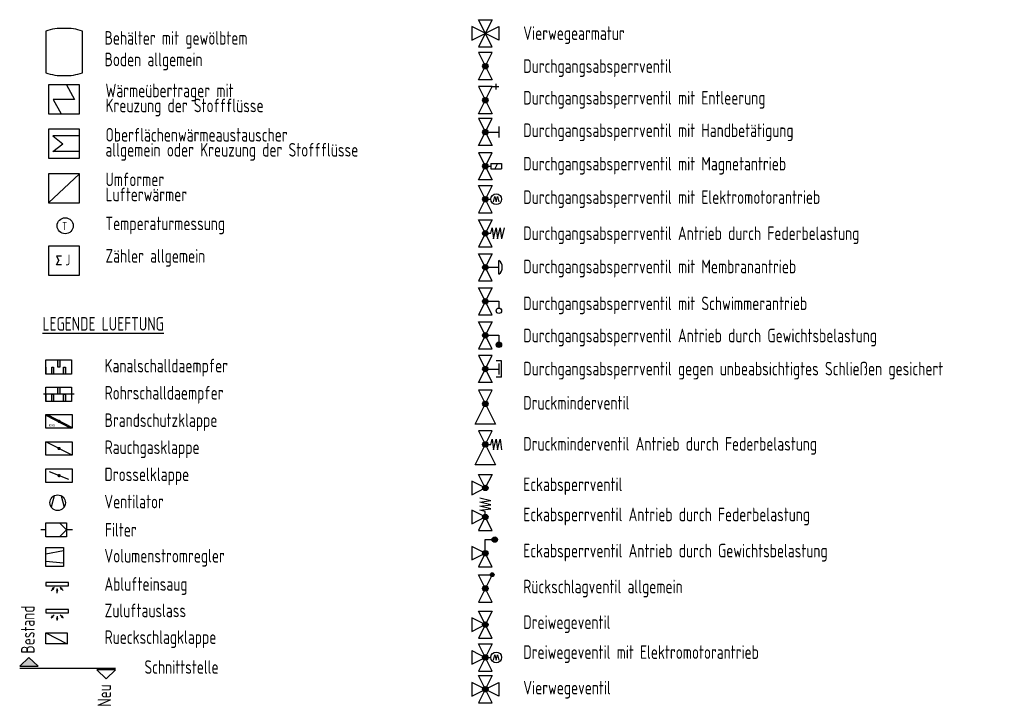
# Model space of a CAD drawing. Header units: millimetres. Extents: x 46241 to 47042, y 11353 to 11944.
# Tile 2 of 6: x 46241 to 46495, y 11598 to 11775. Entities that reach past the tile are written whole.
import ezdxf

# ---------------------------------------------------------------- set-up
doc = ezdxf.new("R2010")
doc.units = ezdxf.units.MM
doc.header["$LTSCALE"] = 500
doc.linetypes.add('ACAD_ISO10W100', pattern=[18, 12, -3, 0, -3])
doc.layers.get('0').update_dxf_attribs({"color": 255})
for name, color, linetype in [('GH__ERF', 132, 'Continuous'), ('H__AR', 132, 'Continuous'), ('H__BT', 142, 'Continuous'), ('L__AUS', 132, 'Continuous'), ('L__BSK', 132, 'Continuous'), ('L__EBT', 132, 'Continuous'), ('L__ST', 7, 'Continuous'), ('ZX_LD', 255, 'Continuous')]:
    doc.layers.add(name, color=color, linetype=linetype)
doc.styles.add('ISOCP', font='isocp.shx', dxfattribs={"width": 0.8})
doc.styles.get("Standard").update_dxf_attribs({"font": 'isocp.shx', "width": 0.9})

# ---------------------------------------------------------------- blocks, each defined once
blk = doc.blocks.new('S_abluft')
at = {"color": 0}
for p, q in [((-1.06, -1.06), (-0.8, -0.8)), ((0, -1.5), (0, -1.12)), ((1.06, -1.06), (0.8, -0.8))]:
    blk.add_line(p, q, dxfattribs=at)
at = {"color": 0, "const_width": 7.105427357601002e-15}
for points in [[(-0.53, -0.53), (-0.88, -0.71), (-0.71, -0.88)], [(0, -0.75), (-0.12, -1.12), (0.12, -1.12)], [(0.53, -0.53), (0.71, -0.88), (0.88, -0.71)]]:
    blk.add_lwpolyline(points, close=True, dxfattribs=at)
blk = doc.blocks.new('S_zuluft')
at = {"color": 0}
for p, q in [((-0.53, -0.53), (-0.8, -0.8)), ((0, -0.75), (0, -1.12)), ((0.53, -0.53), (0.8, -0.8))]:
    blk.add_line(p, q, dxfattribs=at)
at = {"color": 0, "const_width": 7.105427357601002e-15}
for points in [[(-1.06, -1.06), (-0.71, -0.88), (-0.88, -0.71)], [(0, -1.5), (0.12, -1.12), (-0.12, -1.12)], [(1.06, -1.06), (0.88, -0.71), (0.71, -0.88)]]:
    blk.add_lwpolyline(points, close=True, dxfattribs=at)

msp = doc.modelspace()

# ---------------------------------------------------------------- hatches: boundary and pattern name
at = {"layer": 'H__BT'}
h = msp.add_hatch(color=256, dxfattribs=at)
edge = h.paths.add_edge_path()
edge.add_arc((46360.83, 11693.73), 0.7, 0, 90, ccw=False)
edge.add_arc((46360.83, 11693.73), 0.7, -90, 0, ccw=False)
edge.add_arc((46360.83, 11693.73), 0.7, 180, 270, ccw=False)
edge.add_arc((46360.83, 11693.73), 0.7, 90, 180, ccw=False)
h = msp.add_hatch(color=256, dxfattribs=at)
edge = h.paths.add_edge_path()
edge.add_arc((46364.33, 11691.28), 0.7, 0, 90, ccw=False)
edge.add_arc((46364.33, 11691.28), 0.7, -90, 0, ccw=False)
edge.add_arc((46364.33, 11691.28), 0.7, 180, 270, ccw=False)
edge.add_arc((46364.33, 11691.28), 0.7, 90, 180, ccw=False)
at = {"layer": 'L__EBT'}
h = msp.add_hatch(color=7, dxfattribs=at)
h.paths.add_polyline_path([(46251.01, 11687.38), (46250.52, 11687.38), (46250.52, 11685.54), (46251.01, 11685.54)])
h.paths.add_polyline_path([(46252.47, 11685.53), (46251.99, 11685.53), (46251.99, 11683.67), (46252.47, 11683.67)])
h.paths.add_polyline_path([(46249.43, 11685.53), (46248.96, 11685.53), (46248.96, 11683.67), (46249.43, 11683.67)])
h = msp.add_hatch(color=7, dxfattribs=at)
h.paths.add_polyline_path([(46251.01, 11680.38), (46250.52, 11680.38), (46250.52, 11678.54), (46251.01, 11678.54)])
h.paths.add_polyline_path([(46252.47, 11678.53), (46251.99, 11678.53), (46251.99, 11676.67), (46252.47, 11676.67)])
h.paths.add_polyline_path([(46249.43, 11678.53), (46248.96, 11678.53), (46248.96, 11676.67), (46249.43, 11676.67)])
at = {"layer": 'L__ST'}
msp.add_hatch(color=256, dxfattribs=at).paths.add_polyline_path([(46243.09, 11610.62), (46240.69, 11608.34), (46245.49, 11608.34)])

# ---------------------------------------------------------------- linework, layer by layer
at = {"layer": 'GH__ERF'}
for p, q in [((46251.49, 11714.16), (46250.19, 11714.16)), ((46250.19, 11714.16), (46250.79, 11713.04)), ((46250.19, 11711.92), (46250.79, 11713.04)), ((46251.49, 11711.92), (46250.19, 11711.92))]:
    msp.add_line(p, q, dxfattribs=at)
msp.add_lwpolyline([(46248.1, 11709.26), (46256.11, 11709.26), (46256.11, 11716.75), (46248.1, 11716.75)], close=True, dxfattribs=at)
at = {"layer": 'H__AR'}
for points in [[(46359.08, 11775.15), (46362.58, 11775.15), (46359.08, 11768.15), (46362.58, 11768.15)], [(46364.33, 11773.4), (46364.33, 11769.9), (46357.33, 11773.4), (46357.33, 11769.9)]]:
    msp.add_lwpolyline(points, close=True, dxfattribs=at)
at = {"layer": 'H__BT'}
for p, q in [((46247.4, 11772.18), (46247.4, 11761.48)), ((46256.87, 11761.48), (46256.87, 11772.18)), ((46252.78, 11758.32), (46254.83, 11754.58)), ((46362.58, 11757.88), (46364.33, 11757.88)), ((46363.63, 11757.18), (46363.63, 11758.58)), ((46254.83, 11754.58), (46249.32, 11754.58)), ((46249.32, 11754.58), (46251.37, 11750.84)), ((46364.33, 11747.56), (46364.33, 11744.76)), ((46256.11, 11745.16), (46249.25, 11745.16)), ((46249.25, 11745.16), (46251.79, 11743.14)), ((46360.83, 11746.16), (46364.33, 11746.16)), ((46249.25, 11741.12), (46251.79, 11743.14)), ((46256.11, 11741.12), (46249.25, 11741.12)), ((46360.83, 11737.35), (46362.23, 11737.35)), ((46362.23, 11738.05), (46365.03, 11738.05)), ((46362.23, 11738.05), (46362.23, 11736.65)), ((46363.98, 11738.05), (46363.28, 11736.65)), ((46365.03, 11738.05), (46365.03, 11736.65)), ((46256.11, 11735.38), (46248.1, 11727.89)), ((46362.23, 11736.65), (46365.03, 11736.65)), ((46362.93, 11728.15), (46363.28, 11729.55)), ((46363.28, 11729.55), (46363.63, 11728.15)), ((46363.63, 11728.15), (46363.98, 11729.55)), ((46363.98, 11729.55), (46364.33, 11728.15)), ((46360.83, 11728.85), (46362.23, 11728.85)), ((46362.23, 11720.05), (46362.58, 11721.45)), ((46362.58, 11721.45), (46362.93, 11718.65)), ((46362.93, 11718.65), (46363.63, 11721.45)), ((46363.63, 11721.45), (46363.98, 11718.65)), ((46363.98, 11718.65), (46364.68, 11721.45)), ((46364.68, 11721.45), (46365.03, 11718.65)), ((46365.73, 11721.45), (46365.03, 11718.65)), ((46360.83, 11720.05), (46362.23, 11720.05)), ((46364.33, 11709.53), (46364.33, 11713.03)), ((46360.83, 11711.28), (46364.33, 11711.28)), ((46360.83, 11702.51), (46364.33, 11702.51)), ((46364.33, 11702.51), (46364.33, 11700.76)), ((46360.83, 11693.73), (46364.33, 11693.73)), ((46364.33, 11693.73), (46364.33, 11691.98)), ((46365.03, 11687.12), (46363.63, 11687.12)), ((46364.33, 11686.42), (46364.33, 11683.62)), ((46365.03, 11682.92), (46365.03, 11687.12)), ((46360.83, 11685.02), (46364.33, 11685.02)), ((46365.03, 11682.92), (46363.63, 11682.92)), ((46360.83, 11665.57), (46362.23, 11665.57)), ((46362.23, 11665.57), (46362.58, 11666.97)), ((46362.58, 11666.97), (46362.93, 11664.17)), ((46362.93, 11664.17), (46363.63, 11666.97)), ((46363.63, 11666.97), (46363.98, 11664.17)), ((46363.98, 11664.17), (46364.68, 11666.97)), ((46364.68, 11666.97), (46365.03, 11664.17)), ((46359.43, 11651.77), (46362.23, 11651.07)), ((46359.43, 11650.72), (46362.23, 11651.07)), ((46362.23, 11650.02), (46359.43, 11650.72)), ((46360.83, 11646.87), (46357.33, 11648.62)), ((46357.33, 11648.62), (46357.33, 11645.12)), ((46359.43, 11649.67), (46362.23, 11650.02)), ((46362.23, 11648.97), (46359.43, 11649.67)), ((46359.43, 11648.62), (46362.23, 11648.97)), ((46360.83, 11648.27), (46359.43, 11648.62)), ((46360.83, 11646.87), (46360.83, 11648.27)), ((46357.33, 11645.12), (46360.83, 11646.87)), ((46360.83, 11646.87), (46359.08, 11643.37)), ((46362.58, 11643.37), (46360.83, 11646.87)), ((46359.08, 11643.37), (46362.58, 11643.37)), ((46360.83, 11637.52), (46360.83, 11641.02)), ((46360.83, 11641.02), (46362.58, 11641.02)), ((46357.33, 11639.27), (46357.33, 11635.77)), ((46360.83, 11637.52), (46357.33, 11639.27)), ((46357.33, 11635.77), (46360.83, 11637.52)), ((46360.83, 11637.52), (46359.08, 11634.02)), ((46362.58, 11634.02), (46360.83, 11637.52)), ((46359.08, 11634.02), (46362.58, 11634.02)), ((46357.33, 11612.37), (46360.83, 11610.62)), ((46357.33, 11612.37), (46357.33, 11608.87)), ((46357.33, 11608.87), (46360.83, 11610.62)), ((46360.83, 11610.62), (46362.23, 11610.62)), ((46362.93, 11609.92), (46363.28, 11611.32)), ((46363.28, 11611.32), (46363.63, 11609.92)), ((46363.63, 11609.92), (46363.98, 11611.32)), ((46363.98, 11611.32), (46364.33, 11609.92))]:
    msp.add_line(p, q, dxfattribs=at)
for points in [[(46362.58, 11759.66), (46359.08, 11759.66), (46362.58, 11766.66), (46359.08, 11766.66)], [(46248.1, 11750.84), (46256.11, 11750.84), (46256.11, 11758.32), (46248.1, 11758.32)], [(46362.58, 11750.88), (46359.08, 11750.88), (46362.58, 11757.88), (46359.08, 11757.88)], [(46362.58, 11742.66), (46359.08, 11742.66), (46362.58, 11749.66), (46359.08, 11749.66)], [(46248.1, 11739.4), (46256.11, 11739.4), (46256.11, 11746.89), (46248.1, 11746.89)], [(46362.58, 11733.85), (46359.08, 11733.85), (46362.58, 11740.85), (46359.08, 11740.85)], [(46248.1, 11727.89), (46256.11, 11727.89), (46256.11, 11735.38), (46248.1, 11735.38)], [(46359.08, 11732.35), (46362.58, 11732.35), (46359.08, 11725.35), (46362.58, 11725.35)], [(46359.08, 11723.55), (46362.58, 11723.55), (46359.08, 11716.55), (46362.58, 11716.55)], [(46359.08, 11714.78), (46362.58, 11714.78), (46359.08, 11707.78), (46362.58, 11707.78)], [(46359.08, 11706.01), (46362.58, 11706.01), (46359.08, 11699.01), (46362.58, 11699.01)], [(46359.08, 11697.23), (46362.58, 11697.23), (46359.08, 11690.23), (46362.58, 11690.23)], [(46362.58, 11681.52), (46359.08, 11681.52), (46362.58, 11688.52), (46359.08, 11688.52)], [(46359.08, 11679.54), (46363.46, 11670.79), (46358.21, 11670.79), (46362.58, 11679.54)], [(46359.08, 11669.07), (46363.46, 11660.32), (46358.21, 11660.32), (46362.58, 11669.07)], [(46360.83, 11654.35), (46357.33, 11656.1), (46357.33, 11652.6)], [(46359.08, 11657.85), (46362.58, 11657.85), (46360.83, 11654.35)], [(46359.08, 11631.92), (46362.58, 11631.92), (46359.08, 11624.92), (46362.58, 11624.92)], [(46359.08, 11622.59), (46362.58, 11622.59), (46359.08, 11615.59), (46362.58, 11615.59)], [(46360.83, 11619.09), (46357.33, 11620.84), (46357.33, 11617.34)], [(46359.08, 11614.12), (46362.58, 11614.12), (46359.08, 11607.12), (46362.58, 11607.12)], [(46359.08, 11605.92), (46362.58, 11605.92), (46359.08, 11598.92), (46362.58, 11598.92)], [(46364.33, 11604.17), (46364.33, 11600.67), (46357.33, 11604.17), (46357.33, 11600.67)]]:
    msp.add_lwpolyline(points, close=True, dxfattribs=at)
for points in [[(46360.83, 11694.43, -0.414214), (46361.53, 11693.73, -0.414214), (46360.83, 11693.03, -0.414214), (46360.13, 11693.73, -0.414214), (46360.83, 11694.43)], [(46364.33, 11691.98, -0.414214), (46365.03, 11691.28, -0.414214), (46364.33, 11690.58, -0.414214), (46363.63, 11691.28, -0.414214), (46364.33, 11691.98)]]:
    msp.add_lwpolyline(points, format="xyb", close=True, dxfattribs=at)
for centre, radius in [((46360.83, 11763.16), 0.7), ((46360.83, 11754.38), 0.7), ((46360.83, 11746.16), 0.7), ((46360.83, 11737.35), 0.7), ((46360.83, 11728.85), 0.7), ((46363.63, 11728.85), 1.4), ((46252.43, 11721.99), 2.07), ((46360.83, 11720.05), 0.7), ((46360.83, 11711.28), 0.7), ((46360.83, 11702.51), 0.7), ((46364.33, 11700.06), 0.7), ((46360.83, 11685.02), 0.7), ((46360.83, 11676.04), 0.7), ((46360.83, 11665.57), 0.7), ((46360.83, 11654.35), 0.7), ((46360.83, 11646.87), 0.7), ((46363.28, 11641.02), 0.7), ((46360.83, 11637.52), 0.7), ((46362.58, 11631.96), 0.49), ((46360.83, 11628.42), 0.7), ((46360.83, 11619.09), 0.7), ((46360.83, 11610.62), 0.7), ((46363.63, 11610.62), 1.4), ((46360.83, 11602.42), 0.7)]:
    msp.add_circle(centre, radius, dxfattribs=at)
for centre, radius, start, end in [((46251.26, 11762.23), 10.67, 85.31, 111.2324), ((46253.01, 11762.23), 10.67, 68.7676, 94.69), ((46251.26, 11771.43), 10.67, 248.7676, 274.69), ((46253.01, 11771.43), 10.67, 265.31, 291.2324), ((46363.02, 11711.28), 2.19, 306.8699, 53.1301)]:
    msp.add_arc(centre, radius, start, end, dxfattribs=at)
for points in [[(46360.13, 11763.16), (46360.16, 11762.94), (46360.16, 11763.37)], [(46360.16, 11763.37), (46360.26, 11762.74), (46360.26, 11763.57)], [(46360.26, 11762.74), (46360.16, 11763.37), (46360.16, 11762.94)], [(46360.26, 11763.57), (46360.42, 11762.59), (46360.42, 11763.72)], [(46360.42, 11762.59), (46360.26, 11763.57), (46360.26, 11762.74)], [(46360.42, 11763.72), (46360.61, 11762.49), (46360.61, 11763.82)], [(46360.61, 11762.49), (46360.42, 11763.72), (46360.42, 11762.59)], [(46360.61, 11763.82), (46360.83, 11762.46), (46360.83, 11763.86)], [(46360.83, 11762.46), (46360.61, 11763.82), (46360.61, 11762.49)], [(46361.05, 11762.49), (46360.83, 11763.86), (46360.83, 11762.46)], [(46360.83, 11763.86), (46361.05, 11762.49), (46361.05, 11763.82)], [(46361.24, 11762.59), (46361.05, 11763.82), (46361.05, 11762.49)], [(46361.05, 11763.82), (46361.24, 11762.59), (46361.24, 11763.72)], [(46361.4, 11762.74), (46361.24, 11763.72), (46361.24, 11762.59)], [(46361.24, 11763.72), (46361.4, 11762.74), (46361.4, 11763.57)], [(46361.5, 11762.94), (46361.4, 11763.57), (46361.4, 11762.74)], [(46361.4, 11763.57), (46361.5, 11762.94), (46361.5, 11763.37)], [(46361.53, 11763.16), (46361.5, 11763.37), (46361.5, 11762.94)], [(46360.13, 11754.38), (46360.16, 11754.17), (46360.16, 11754.6)], [(46360.16, 11754.6), (46360.26, 11753.97), (46360.26, 11754.79)], [(46360.26, 11753.97), (46360.16, 11754.6), (46360.16, 11754.17)], [(46360.26, 11754.79), (46360.42, 11753.82), (46360.42, 11754.95)], [(46360.42, 11753.82), (46360.26, 11754.79), (46360.26, 11753.97)], [(46360.42, 11754.95), (46360.61, 11753.72), (46360.61, 11755.05)], [(46360.61, 11753.72), (46360.42, 11754.95), (46360.42, 11753.82)], [(46360.61, 11755.05), (46360.83, 11753.68), (46360.83, 11755.08)], [(46360.83, 11753.68), (46360.61, 11755.05), (46360.61, 11753.72)], [(46361.05, 11753.72), (46360.83, 11755.08), (46360.83, 11753.68)], [(46360.83, 11755.08), (46361.05, 11753.72), (46361.05, 11755.05)], [(46361.24, 11753.82), (46361.05, 11755.05), (46361.05, 11753.72)], [(46361.05, 11755.05), (46361.24, 11753.82), (46361.24, 11754.95)], [(46361.4, 11753.97), (46361.24, 11754.95), (46361.24, 11753.82)], [(46361.24, 11754.95), (46361.4, 11753.97), (46361.4, 11754.79)], [(46361.5, 11754.17), (46361.4, 11754.79), (46361.4, 11753.97)], [(46361.4, 11754.79), (46361.5, 11754.17), (46361.5, 11754.6)], [(46361.53, 11754.38), (46361.5, 11754.6), (46361.5, 11754.17)], [(46360.61, 11746.83), (46360.83, 11745.46), (46360.83, 11746.86)], [(46361.05, 11745.49), (46360.83, 11746.86), (46360.83, 11745.46)], [(46360.83, 11746.86), (46361.05, 11745.49), (46361.05, 11746.83)], [(46360.13, 11746.16), (46360.16, 11745.94), (46360.16, 11746.38)], [(46360.16, 11746.38), (46360.26, 11745.75), (46360.26, 11746.57)], [(46360.26, 11745.75), (46360.16, 11746.38), (46360.16, 11745.94)], [(46360.26, 11746.57), (46360.42, 11745.59), (46360.42, 11746.73)], [(46360.42, 11745.59), (46360.26, 11746.57), (46360.26, 11745.75)], [(46360.42, 11746.73), (46360.61, 11745.49), (46360.61, 11746.83)], [(46360.61, 11745.49), (46360.42, 11746.73), (46360.42, 11745.59)], [(46360.83, 11745.46), (46360.61, 11746.83), (46360.61, 11745.49)], [(46361.24, 11745.59), (46361.05, 11746.83), (46361.05, 11745.49)], [(46361.05, 11746.83), (46361.24, 11745.59), (46361.24, 11746.73)], [(46361.4, 11745.75), (46361.24, 11746.73), (46361.24, 11745.59)], [(46361.24, 11746.73), (46361.4, 11745.75), (46361.4, 11746.57)], [(46361.5, 11745.94), (46361.4, 11746.57), (46361.4, 11745.75)], [(46361.4, 11746.57), (46361.5, 11745.94), (46361.5, 11746.38)], [(46361.53, 11746.16), (46361.5, 11746.38), (46361.5, 11745.94)], [(46360.13, 11737.35), (46360.16, 11737.13), (46360.16, 11737.57)], [(46360.16, 11737.57), (46360.26, 11736.94), (46360.26, 11737.76)], [(46360.26, 11736.94), (46360.16, 11737.57), (46360.16, 11737.13)], [(46360.26, 11737.76), (46360.42, 11736.78), (46360.42, 11737.92)], [(46360.42, 11736.78), (46360.26, 11737.76), (46360.26, 11736.94)], [(46360.42, 11737.92), (46360.61, 11736.68), (46360.61, 11738.02)], [(46360.61, 11736.68), (46360.42, 11737.92), (46360.42, 11736.78)], [(46360.61, 11738.02), (46360.83, 11736.65), (46360.83, 11738.05)], [(46360.83, 11736.65), (46360.61, 11738.02), (46360.61, 11736.68)], [(46361.05, 11736.68), (46360.83, 11738.05), (46360.83, 11736.65)], [(46360.83, 11738.05), (46361.05, 11736.68), (46361.05, 11738.02)], [(46361.24, 11736.78), (46361.05, 11738.02), (46361.05, 11736.68)], [(46361.05, 11738.02), (46361.24, 11736.78), (46361.24, 11737.92)], [(46361.4, 11736.94), (46361.24, 11737.92), (46361.24, 11736.78)], [(46361.24, 11737.92), (46361.4, 11736.94), (46361.4, 11737.76)], [(46361.5, 11737.13), (46361.4, 11737.76), (46361.4, 11736.94)], [(46361.4, 11737.76), (46361.5, 11737.13), (46361.5, 11737.57)], [(46361.53, 11737.35), (46361.5, 11737.57), (46361.5, 11737.13)], [(46360.16, 11729.07), (46360.26, 11728.44), (46360.26, 11729.26)], [(46360.26, 11729.26), (46360.42, 11728.29), (46360.42, 11729.42)], [(46360.42, 11728.29), (46360.26, 11729.26), (46360.26, 11728.44)], [(46360.42, 11729.42), (46360.61, 11728.19), (46360.61, 11729.52)], [(46360.61, 11728.19), (46360.42, 11729.42), (46360.42, 11728.29)], [(46360.61, 11729.52), (46360.83, 11728.15), (46360.83, 11729.55)], [(46360.83, 11728.15), (46360.61, 11729.52), (46360.61, 11728.19)], [(46360.83, 11729.55), (46361.05, 11728.19), (46361.05, 11729.52)], [(46361.05, 11728.19), (46360.83, 11729.55), (46360.83, 11728.15)], [(46361.05, 11729.52), (46361.24, 11728.29), (46361.24, 11729.42)], [(46361.24, 11728.29), (46361.05, 11729.52), (46361.05, 11728.19)], [(46361.24, 11729.42), (46361.4, 11728.44), (46361.4, 11729.26)], [(46361.4, 11728.44), (46361.24, 11729.42), (46361.24, 11728.29)], [(46361.4, 11729.26), (46361.5, 11728.64), (46361.5, 11729.07)], [(46361.5, 11728.64), (46361.4, 11729.26), (46361.4, 11728.44)], [(46360.13, 11728.85), (46360.16, 11728.64), (46360.16, 11729.07)], [(46360.26, 11728.44), (46360.16, 11729.07), (46360.16, 11728.64)], [(46361.53, 11728.85), (46361.5, 11729.07), (46361.5, 11728.64)], [(46360.13, 11720.05), (46360.16, 11719.83), (46360.16, 11720.27)], [(46360.16, 11720.27), (46360.26, 11719.64), (46360.26, 11720.46)], [(46360.26, 11719.64), (46360.16, 11720.27), (46360.16, 11719.83)], [(46360.26, 11720.46), (46360.42, 11719.48), (46360.42, 11720.62)], [(46360.42, 11719.48), (46360.26, 11720.46), (46360.26, 11719.64)], [(46360.42, 11720.62), (46360.61, 11719.39), (46360.61, 11720.72)], [(46360.61, 11719.39), (46360.42, 11720.62), (46360.42, 11719.48)], [(46360.61, 11720.72), (46360.83, 11719.35), (46360.83, 11720.75)], [(46360.83, 11719.35), (46360.61, 11720.72), (46360.61, 11719.39)], [(46361.05, 11719.39), (46360.83, 11720.75), (46360.83, 11719.35)], [(46360.83, 11720.75), (46361.05, 11719.39), (46361.05, 11720.72)], [(46361.24, 11719.48), (46361.05, 11720.72), (46361.05, 11719.39)], [(46361.05, 11720.72), (46361.24, 11719.48), (46361.24, 11720.62)], [(46361.4, 11719.64), (46361.24, 11720.62), (46361.24, 11719.48)], [(46361.24, 11720.62), (46361.4, 11719.64), (46361.4, 11720.46)], [(46361.5, 11719.83), (46361.4, 11720.46), (46361.4, 11719.64)], [(46361.4, 11720.46), (46361.5, 11719.83), (46361.5, 11720.27)], [(46361.53, 11720.05), (46361.5, 11720.27), (46361.5, 11719.83)], [(46360.13, 11711.28), (46360.16, 11711.06), (46360.16, 11711.5)], [(46360.16, 11711.5), (46360.26, 11710.87), (46360.26, 11711.69)], [(46360.26, 11710.87), (46360.16, 11711.5), (46360.16, 11711.06)], [(46360.26, 11711.69), (46360.42, 11710.71), (46360.42, 11711.85)], [(46360.42, 11710.71), (46360.26, 11711.69), (46360.26, 11710.87)], [(46360.42, 11711.85), (46360.61, 11710.61), (46360.61, 11711.94)], [(46360.61, 11710.61), (46360.42, 11711.85), (46360.42, 11710.71)], [(46360.61, 11711.94), (46360.83, 11710.58), (46360.83, 11711.98)], [(46360.83, 11710.58), (46360.61, 11711.94), (46360.61, 11710.61)], [(46361.05, 11710.61), (46360.83, 11711.98), (46360.83, 11710.58)], [(46360.83, 11711.98), (46361.05, 11710.61), (46361.05, 11711.94)], [(46361.24, 11710.71), (46361.05, 11711.94), (46361.05, 11710.61)], [(46361.05, 11711.94), (46361.24, 11710.71), (46361.24, 11711.85)], [(46361.4, 11710.87), (46361.24, 11711.85), (46361.24, 11710.71)], [(46361.24, 11711.85), (46361.4, 11710.87), (46361.4, 11711.69)], [(46361.5, 11711.06), (46361.4, 11711.69), (46361.4, 11710.87)], [(46361.4, 11711.69), (46361.5, 11711.06), (46361.5, 11711.5)], [(46361.53, 11711.28), (46361.5, 11711.5), (46361.5, 11711.06)], [(46360.13, 11702.51), (46360.16, 11702.29), (46360.16, 11702.72)], [(46360.16, 11702.72), (46360.26, 11702.1), (46360.26, 11702.92)], [(46360.26, 11702.1), (46360.16, 11702.72), (46360.16, 11702.29)], [(46360.26, 11702.92), (46360.42, 11701.94), (46360.42, 11703.07)], [(46360.42, 11701.94), (46360.26, 11702.92), (46360.26, 11702.1)], [(46360.42, 11703.07), (46360.61, 11701.84), (46360.61, 11703.17)], [(46360.61, 11701.84), (46360.42, 11703.07), (46360.42, 11701.94)], [(46360.61, 11703.17), (46360.83, 11701.81), (46360.83, 11703.21)], [(46360.83, 11701.81), (46360.61, 11703.17), (46360.61, 11701.84)], [(46361.05, 11701.84), (46360.83, 11703.21), (46360.83, 11701.81)], [(46360.83, 11703.21), (46361.05, 11701.84), (46361.05, 11703.17)], [(46361.24, 11701.94), (46361.05, 11703.17), (46361.05, 11701.84)], [(46361.05, 11703.17), (46361.24, 11701.94), (46361.24, 11703.07)], [(46361.4, 11702.1), (46361.24, 11703.07), (46361.24, 11701.94)], [(46361.24, 11703.07), (46361.4, 11702.1), (46361.4, 11702.92)], [(46361.5, 11702.29), (46361.4, 11702.92), (46361.4, 11702.1)], [(46361.4, 11702.92), (46361.5, 11702.29), (46361.5, 11702.72)], [(46361.53, 11702.51), (46361.5, 11702.72), (46361.5, 11702.29)], [(46360.13, 11685.02), (46360.16, 11684.8), (46360.16, 11685.23)], [(46360.16, 11685.23), (46360.26, 11684.61), (46360.26, 11685.43)], [(46360.26, 11684.61), (46360.16, 11685.23), (46360.16, 11684.8)], [(46360.26, 11685.43), (46360.42, 11684.45), (46360.42, 11685.58)], [(46360.42, 11684.45), (46360.26, 11685.43), (46360.26, 11684.61)], [(46360.42, 11685.58), (46360.61, 11684.35), (46360.61, 11685.68)], [(46360.61, 11684.35), (46360.42, 11685.58), (46360.42, 11684.45)], [(46360.61, 11685.68), (46360.83, 11684.32), (46360.83, 11685.72)], [(46360.83, 11684.32), (46360.61, 11685.68), (46360.61, 11684.35)], [(46361.05, 11684.35), (46360.83, 11685.72), (46360.83, 11684.32)], [(46360.83, 11685.72), (46361.05, 11684.35), (46361.05, 11685.68)], [(46361.24, 11684.45), (46361.05, 11685.68), (46361.05, 11684.35)], [(46361.05, 11685.68), (46361.24, 11684.45), (46361.24, 11685.58)], [(46361.4, 11684.61), (46361.24, 11685.58), (46361.24, 11684.45)], [(46361.24, 11685.58), (46361.4, 11684.61), (46361.4, 11685.43)], [(46361.5, 11684.8), (46361.4, 11685.43), (46361.4, 11684.61)], [(46361.4, 11685.43), (46361.5, 11684.8), (46361.5, 11685.23)], [(46361.53, 11685.02), (46361.5, 11685.23), (46361.5, 11684.8)], [(46360.13, 11676.04), (46360.16, 11675.83), (46360.16, 11676.26)], [(46360.16, 11676.26), (46360.26, 11675.63), (46360.26, 11676.45)], [(46360.26, 11675.63), (46360.16, 11676.26), (46360.16, 11675.83)], [(46360.26, 11676.45), (46360.42, 11675.48), (46360.42, 11676.61)], [(46360.42, 11675.48), (46360.26, 11676.45), (46360.26, 11675.63)], [(46360.42, 11676.61), (46360.61, 11675.38), (46360.61, 11676.71)], [(46360.61, 11675.38), (46360.42, 11676.61), (46360.42, 11675.48)], [(46360.61, 11676.71), (46360.83, 11675.34), (46360.83, 11676.74)], [(46360.83, 11675.34), (46360.61, 11676.71), (46360.61, 11675.38)], [(46361.05, 11675.38), (46360.83, 11676.74), (46360.83, 11675.34)], [(46360.83, 11676.74), (46361.05, 11675.38), (46361.05, 11676.71)], [(46361.24, 11675.48), (46361.05, 11676.71), (46361.05, 11675.38)], [(46361.05, 11676.71), (46361.24, 11675.48), (46361.24, 11676.61)], [(46361.4, 11675.63), (46361.24, 11676.61), (46361.24, 11675.48)], [(46361.24, 11676.61), (46361.4, 11675.63), (46361.4, 11676.45)], [(46361.5, 11675.83), (46361.4, 11676.45), (46361.4, 11675.63)], [(46361.4, 11676.45), (46361.5, 11675.83), (46361.5, 11676.26)], [(46361.53, 11676.04), (46361.5, 11676.26), (46361.5, 11675.83)], [(46360.13, 11665.57), (46360.16, 11665.35), (46360.16, 11665.79)], [(46360.16, 11665.79), (46360.26, 11665.16), (46360.26, 11665.98)], [(46360.26, 11665.16), (46360.16, 11665.79), (46360.16, 11665.35)], [(46360.26, 11665.98), (46360.42, 11665), (46360.42, 11666.14)], [(46360.42, 11665), (46360.26, 11665.98), (46360.26, 11665.16)], [(46360.42, 11666.14), (46360.61, 11664.9), (46360.61, 11666.24)], [(46360.61, 11664.9), (46360.42, 11666.14), (46360.42, 11665)], [(46360.61, 11666.24), (46360.83, 11664.87), (46360.83, 11666.27)], [(46360.83, 11664.87), (46360.61, 11666.24), (46360.61, 11664.9)], [(46361.05, 11664.9), (46360.83, 11666.27), (46360.83, 11664.87)], [(46360.83, 11666.27), (46361.05, 11664.9), (46361.05, 11666.24)], [(46361.24, 11665), (46361.05, 11666.24), (46361.05, 11664.9)], [(46361.05, 11666.24), (46361.24, 11665), (46361.24, 11666.14)], [(46361.4, 11665.16), (46361.24, 11666.14), (46361.24, 11665)], [(46361.24, 11666.14), (46361.4, 11665.16), (46361.4, 11665.98)], [(46361.5, 11665.35), (46361.4, 11665.98), (46361.4, 11665.16)], [(46361.4, 11665.98), (46361.5, 11665.35), (46361.5, 11665.79)], [(46361.53, 11665.57), (46361.5, 11665.79), (46361.5, 11665.35)], [(46360.13, 11654.35), (46360.15, 11654.17), (46360.15, 11654.53)], [(46360.15, 11654.53), (46360.22, 11654), (46360.22, 11654.7)], [(46360.22, 11654), (46360.15, 11654.53), (46360.15, 11654.17)], [(46360.22, 11654.7), (46360.34, 11653.85), (46360.34, 11654.84)], [(46360.34, 11653.85), (46360.22, 11654.7), (46360.22, 11654)], [(46360.34, 11654.84), (46360.48, 11653.74), (46360.48, 11654.96)], [(46360.48, 11653.74), (46360.34, 11654.84), (46360.34, 11653.85)], [(46360.48, 11654.96), (46360.65, 11653.67), (46360.65, 11655.03)], [(46360.65, 11653.67), (46360.48, 11654.96), (46360.48, 11653.74)], [(46360.65, 11655.03), (46360.83, 11653.65), (46360.83, 11655.05)], [(46360.83, 11653.65), (46360.65, 11655.03), (46360.65, 11653.67)], [(46361.01, 11653.67), (46360.83, 11655.05), (46360.83, 11653.65)], [(46360.83, 11655.05), (46361.01, 11653.67), (46361.01, 11655.03)], [(46361.18, 11653.74), (46361.01, 11655.03), (46361.01, 11653.67)], [(46361.01, 11655.03), (46361.18, 11653.74), (46361.18, 11654.96)], [(46361.33, 11653.85), (46361.18, 11654.96), (46361.18, 11653.74)], [(46361.18, 11654.96), (46361.33, 11653.85), (46361.33, 11654.84)], [(46361.44, 11654), (46361.33, 11654.84), (46361.33, 11653.85)], [(46361.33, 11654.84), (46361.44, 11654), (46361.44, 11654.7)], [(46361.51, 11654.17), (46361.44, 11654.7), (46361.44, 11654)], [(46361.44, 11654.7), (46361.51, 11654.17), (46361.51, 11654.53)], [(46361.53, 11654.35), (46361.51, 11654.53), (46361.51, 11654.17)], [(46360.13, 11646.87), (46360.16, 11646.65), (46360.16, 11647.09)], [(46360.16, 11647.09), (46360.26, 11646.46), (46360.26, 11647.28)], [(46360.26, 11646.46), (46360.16, 11647.09), (46360.16, 11646.65)], [(46360.26, 11647.28), (46360.42, 11646.3), (46360.42, 11647.44)], [(46360.42, 11646.3), (46360.26, 11647.28), (46360.26, 11646.46)], [(46360.42, 11647.44), (46360.61, 11646.2), (46360.61, 11647.53)], [(46360.61, 11646.2), (46360.42, 11647.44), (46360.42, 11646.3)], [(46360.61, 11647.53), (46360.83, 11646.17), (46360.83, 11647.57)], [(46360.83, 11646.17), (46360.61, 11647.53), (46360.61, 11646.2)], [(46361.05, 11646.2), (46360.83, 11647.57), (46360.83, 11646.17)], [(46360.83, 11647.57), (46361.05, 11646.2), (46361.05, 11647.53)], [(46361.24, 11646.3), (46361.05, 11647.53), (46361.05, 11646.2)], [(46361.05, 11647.53), (46361.24, 11646.3), (46361.24, 11647.44)], [(46361.4, 11646.46), (46361.24, 11647.44), (46361.24, 11646.3)], [(46361.24, 11647.44), (46361.4, 11646.46), (46361.4, 11647.28)], [(46361.5, 11646.65), (46361.4, 11647.28), (46361.4, 11646.46)], [(46361.4, 11647.28), (46361.5, 11646.65), (46361.5, 11647.09)], [(46361.53, 11646.87), (46361.5, 11647.09), (46361.5, 11646.65)], [(46362.58, 11641.02), (46362.61, 11640.8), (46362.61, 11641.23)], [(46362.61, 11641.23), (46362.71, 11640.61), (46362.71, 11641.43)], [(46362.71, 11640.61), (46362.61, 11641.23), (46362.61, 11640.8)], [(46362.71, 11641.43), (46362.87, 11640.45), (46362.87, 11641.58)], [(46362.87, 11640.45), (46362.71, 11641.43), (46362.71, 11640.61)], [(46362.87, 11641.58), (46363.06, 11640.35), (46363.06, 11641.68)], [(46363.06, 11640.35), (46362.87, 11641.58), (46362.87, 11640.45)], [(46363.06, 11641.68), (46363.28, 11640.32), (46363.28, 11641.72)], [(46363.28, 11640.32), (46363.06, 11641.68), (46363.06, 11640.35)], [(46363.5, 11640.35), (46363.28, 11641.72), (46363.28, 11640.32)], [(46363.28, 11641.72), (46363.5, 11640.35), (46363.5, 11641.68)], [(46363.69, 11640.45), (46363.5, 11641.68), (46363.5, 11640.35)], [(46363.5, 11641.68), (46363.69, 11640.45), (46363.69, 11641.58)], [(46363.85, 11640.61), (46363.69, 11641.58), (46363.69, 11640.45)], [(46363.69, 11641.58), (46363.85, 11640.61), (46363.85, 11641.43)], [(46363.95, 11640.8), (46363.85, 11641.43), (46363.85, 11640.61)], [(46363.85, 11641.43), (46363.95, 11640.8), (46363.95, 11641.23)], [(46363.98, 11641.02), (46363.95, 11641.23), (46363.95, 11640.8)], [(46360.13, 11637.52), (46360.16, 11637.3), (46360.16, 11637.73)], [(46360.16, 11637.73), (46360.26, 11637.11), (46360.26, 11637.93)], [(46360.26, 11637.11), (46360.16, 11637.73), (46360.16, 11637.3)], [(46360.26, 11637.93), (46360.42, 11636.95), (46360.42, 11638.08)], [(46360.42, 11636.95), (46360.26, 11637.93), (46360.26, 11637.11)], [(46360.42, 11638.08), (46360.61, 11636.85), (46360.61, 11638.18)], [(46360.61, 11636.85), (46360.42, 11638.08), (46360.42, 11636.95)], [(46360.61, 11638.18), (46360.83, 11636.82), (46360.83, 11638.22)], [(46360.83, 11636.82), (46360.61, 11638.18), (46360.61, 11636.85)], [(46361.05, 11636.85), (46360.83, 11638.22), (46360.83, 11636.82)], [(46360.83, 11638.22), (46361.05, 11636.85), (46361.05, 11638.18)], [(46361.24, 11636.95), (46361.05, 11638.18), (46361.05, 11636.85)], [(46361.05, 11638.18), (46361.24, 11636.95), (46361.24, 11638.08)], [(46361.4, 11637.11), (46361.24, 11638.08), (46361.24, 11636.95)], [(46361.24, 11638.08), (46361.4, 11637.11), (46361.4, 11637.93)], [(46361.5, 11637.3), (46361.4, 11637.93), (46361.4, 11637.11)], [(46361.4, 11637.93), (46361.5, 11637.3), (46361.5, 11637.73)], [(46361.53, 11637.52), (46361.5, 11637.73), (46361.5, 11637.3)], [(46362.09, 11631.96), (46362.13, 11631.77), (46362.13, 11632.14)], [(46362.13, 11632.14), (46362.23, 11631.61), (46362.23, 11632.3)], [(46362.23, 11631.61), (46362.13, 11632.14), (46362.13, 11631.77)], [(46362.23, 11632.3), (46362.39, 11631.5), (46362.39, 11632.41)], [(46362.39, 11631.5), (46362.23, 11632.3), (46362.23, 11631.61)], [(46362.39, 11632.41), (46362.58, 11631.47), (46362.58, 11632.45)], [(46362.58, 11631.47), (46362.39, 11632.41), (46362.39, 11631.5)], [(46362.77, 11631.5), (46362.58, 11632.45), (46362.58, 11631.47)], [(46362.58, 11632.45), (46362.77, 11631.5), (46362.77, 11632.41)], [(46362.93, 11631.61), (46362.77, 11632.41), (46362.77, 11631.5)], [(46362.77, 11632.41), (46362.93, 11631.61), (46362.93, 11632.3)], [(46363.03, 11631.77), (46362.93, 11632.3), (46362.93, 11631.61)], [(46362.93, 11632.3), (46363.03, 11631.77), (46363.03, 11632.14)], [(46363.07, 11631.96), (46363.03, 11632.14), (46363.03, 11631.77)], [(46360.13, 11628.42), (46360.16, 11628.2), (46360.16, 11628.64)], [(46360.16, 11628.64), (46360.26, 11628.01), (46360.26, 11628.83)], [(46360.26, 11628.01), (46360.16, 11628.64), (46360.16, 11628.2)], [(46360.26, 11628.83), (46360.42, 11627.85), (46360.42, 11628.99)], [(46360.42, 11627.85), (46360.26, 11628.83), (46360.26, 11628.01)], [(46360.42, 11628.99), (46360.61, 11627.75), (46360.61, 11629.09)], [(46360.61, 11627.75), (46360.42, 11628.99), (46360.42, 11627.85)], [(46360.61, 11629.09), (46360.83, 11627.72), (46360.83, 11629.12)], [(46360.83, 11627.72), (46360.61, 11629.09), (46360.61, 11627.75)], [(46361.05, 11627.75), (46360.83, 11629.12), (46360.83, 11627.72)], [(46360.83, 11629.12), (46361.05, 11627.75), (46361.05, 11629.09)], [(46361.24, 11627.85), (46361.05, 11629.09), (46361.05, 11627.75)], [(46361.05, 11629.09), (46361.24, 11627.85), (46361.24, 11628.99)], [(46361.4, 11628.01), (46361.24, 11628.99), (46361.24, 11627.85)], [(46361.24, 11628.99), (46361.4, 11628.01), (46361.4, 11628.83)], [(46361.5, 11628.2), (46361.4, 11628.83), (46361.4, 11628.01)], [(46361.4, 11628.83), (46361.5, 11628.2), (46361.5, 11628.64)], [(46361.53, 11628.42), (46361.5, 11628.64), (46361.5, 11628.2)], [(46360.13, 11619.09), (46360.16, 11618.88), (46360.16, 11619.31)], [(46360.16, 11619.31), (46360.26, 11618.68), (46360.26, 11619.51)], [(46360.26, 11618.68), (46360.16, 11619.31), (46360.16, 11618.88)], [(46360.26, 11619.51), (46360.42, 11618.53), (46360.42, 11619.66)], [(46360.42, 11618.53), (46360.26, 11619.51), (46360.26, 11618.68)], [(46360.42, 11619.66), (46360.61, 11618.43), (46360.61, 11619.76)], [(46360.61, 11618.43), (46360.42, 11619.66), (46360.42, 11618.53)], [(46360.61, 11619.76), (46360.83, 11618.39), (46360.83, 11619.79)], [(46360.83, 11618.39), (46360.61, 11619.76), (46360.61, 11618.43)], [(46361.05, 11618.43), (46360.83, 11619.79), (46360.83, 11618.39)], [(46360.83, 11619.79), (46361.05, 11618.43), (46361.05, 11619.76)], [(46361.24, 11618.53), (46361.05, 11619.76), (46361.05, 11618.43)], [(46361.05, 11619.76), (46361.24, 11618.53), (46361.24, 11619.66)], [(46361.4, 11618.68), (46361.24, 11619.66), (46361.24, 11618.53)], [(46361.24, 11619.66), (46361.4, 11618.68), (46361.4, 11619.51)], [(46361.5, 11618.88), (46361.4, 11619.51), (46361.4, 11618.68)], [(46361.4, 11619.51), (46361.5, 11618.88), (46361.5, 11619.31)], [(46361.53, 11619.09), (46361.5, 11619.31), (46361.5, 11618.88)], [(46360.13, 11610.62), (46360.16, 11610.4), (46360.16, 11610.83)], [(46360.16, 11610.83), (46360.26, 11610.2), (46360.26, 11611.03)], [(46360.26, 11610.2), (46360.16, 11610.83), (46360.16, 11610.4)], [(46360.26, 11611.03), (46360.42, 11610.05), (46360.42, 11611.18)], [(46360.42, 11610.05), (46360.26, 11611.03), (46360.26, 11610.2)], [(46360.42, 11611.18), (46360.61, 11609.95), (46360.61, 11611.28)], [(46360.61, 11609.95), (46360.42, 11611.18), (46360.42, 11610.05)], [(46360.61, 11611.28), (46360.83, 11609.92), (46360.83, 11611.32)], [(46360.83, 11609.92), (46360.61, 11611.28), (46360.61, 11609.95)], [(46361.05, 11609.95), (46360.83, 11611.32), (46360.83, 11609.92)], [(46360.83, 11611.32), (46361.05, 11609.95), (46361.05, 11611.28)], [(46361.24, 11610.05), (46361.05, 11611.28), (46361.05, 11609.95)], [(46361.05, 11611.28), (46361.24, 11610.05), (46361.24, 11611.18)], [(46361.4, 11610.2), (46361.24, 11611.18), (46361.24, 11610.05)], [(46361.24, 11611.18), (46361.4, 11610.2), (46361.4, 11611.03)], [(46361.5, 11610.4), (46361.4, 11611.03), (46361.4, 11610.2)], [(46361.4, 11611.03), (46361.5, 11610.4), (46361.5, 11610.83)], [(46361.53, 11610.62), (46361.5, 11610.83), (46361.5, 11610.4)], [(46360.13, 11602.42), (46360.16, 11602.2), (46360.16, 11602.64)], [(46360.16, 11602.64), (46360.26, 11602.01), (46360.26, 11602.83)], [(46360.26, 11602.01), (46360.16, 11602.64), (46360.16, 11602.2)], [(46360.26, 11602.83), (46360.42, 11601.85), (46360.42, 11602.99)], [(46360.42, 11601.85), (46360.26, 11602.83), (46360.26, 11602.01)], [(46360.42, 11602.99), (46360.61, 11601.76), (46360.61, 11603.09)], [(46360.61, 11601.76), (46360.42, 11602.99), (46360.42, 11601.85)], [(46360.61, 11603.09), (46360.83, 11601.72), (46360.83, 11603.12)], [(46360.83, 11601.72), (46360.61, 11603.09), (46360.61, 11601.76)], [(46361.05, 11601.76), (46360.83, 11603.12), (46360.83, 11601.72)], [(46360.83, 11603.12), (46361.05, 11601.76), (46361.05, 11603.09)], [(46361.24, 11601.85), (46361.05, 11603.09), (46361.05, 11601.76)], [(46361.05, 11603.09), (46361.24, 11601.85), (46361.24, 11602.99)], [(46361.4, 11602.01), (46361.24, 11602.99), (46361.24, 11601.85)], [(46361.24, 11602.99), (46361.4, 11602.01), (46361.4, 11602.83)], [(46361.5, 11602.2), (46361.4, 11602.83), (46361.4, 11602.01)], [(46361.4, 11602.83), (46361.5, 11602.2), (46361.5, 11602.64)], [(46361.53, 11602.42), (46361.5, 11602.64), (46361.5, 11602.2)]]:
    msp.add_solid(points, dxfattribs=at)
at = {"layer": 'L__AUS'}
for points in [[(46247.42, 11629.1), (46253.32, 11629.1), (46253.32, 11629.96), (46247.42, 11629.96)], [(46247.42, 11622.1), (46253.32, 11622.1), (46253.32, 11622.96), (46247.42, 11622.96)]]:
    msp.add_lwpolyline(points, close=True, dxfattribs=at)
at = {"layer": 'L__BSK', "color": 7}
for p, q in [((46247.79, 11673.28), (46254.27, 11669.97)), ((46247.42, 11673.09), (46253.9, 11669.78))]:
    msp.add_line(p, q, dxfattribs=at)
at = {"layer": 'L__BSK'}
msp.add_lwpolyline([(46254.27, 11673.28), (46254.27, 11669.78), (46247.42, 11669.78), (46247.42, 11673.28)], close=True, dxfattribs=at)
at = {"layer": 'L__BSK', "color": 7, "const_width": 0.425}
msp.add_lwpolyline([(46250.85, 11671.74, 1), (46250.85, 11671.32, 1)], format="xyb", close=True, dxfattribs=at)
at = {"layer": 'L__EBT', "color": 1, "linetype": 'ACAD_ISO10W100', "ltscale": 0.035}
msp.add_line((46254.72, 11678.53), (46246.81, 11678.53), dxfattribs=at)
at = {"layer": 'L__EBT', "color": 7}
for p, q in [((46254.27, 11662.78), (46247.42, 11666.28)), ((46253.35, 11656.53), (46248.35, 11658.52)), ((46249.59, 11652.34), (46248.8, 11649.43)), ((46251.38, 11652.34), (46252.18, 11649.43)), ((46252.81, 11643.53), (46251, 11645.34)), ((46252.81, 11643.53), (46251, 11641.71)), ((46247.42, 11616.93), (46252.9, 11614.13))]:
    msp.add_line(p, q, dxfattribs=at)
at = {"layer": 'L__EBT'}
for p, q in [((46247.42, 11643.53), (46246.13, 11643.53)), ((46254.33, 11643.53), (46252.81, 11643.53))]:
    msp.add_line(p, q, dxfattribs=at)
for points in [[(46247.42, 11687.38), (46254.07, 11687.38), (46254.07, 11683.67), (46247.42, 11683.67)], [(46247.42, 11683.67), (46247.42, 11683.67), (46247.42, 11685.53), (46247.42, 11685.53)], [(46247.42, 11685.53), (46247.42, 11685.53), (46247.42, 11683.67), (46247.42, 11683.67)], [(46247.42, 11680.38), (46254.07, 11680.38), (46254.07, 11676.67), (46247.42, 11676.67)], [(46247.42, 11678.53), (46247.42, 11678.53), (46247.42, 11676.67), (46247.42, 11676.67)], [(46247.42, 11676.67), (46247.42, 11676.67), (46247.42, 11678.53), (46247.42, 11678.53)], [(46254.27, 11666.28), (46254.27, 11662.78), (46247.42, 11662.78), (46247.42, 11666.28)], [(46254.27, 11659.28), (46254.27, 11655.78), (46247.42, 11655.78), (46247.42, 11659.28)], [(46247.42, 11645.34), (46252.81, 11645.34), (46252.81, 11641.71), (46247.42, 11641.71)], [(46247.42, 11638.99), (46251.99, 11638.99), (46251.99, 11634.07), (46247.42, 11634.07)], [(46247.42, 11614.13), (46247.42, 11616.93), (46252.9, 11616.93), (46252.9, 11614.13)]]:
    msp.add_lwpolyline(points, close=True, dxfattribs=at)
at = {"layer": 'L__EBT', "color": 7}
for points in [[(46250.52, 11687.38), (46251.01, 11687.38), (46251.01, 11685.54), (46250.52, 11685.54)], [(46249.43, 11683.67), (46248.96, 11683.67), (46248.96, 11685.53), (46249.43, 11685.53)], [(46252.47, 11683.67), (46251.99, 11683.67), (46251.99, 11685.53), (46252.47, 11685.53)], [(46249.43, 11676.67), (46248.96, 11676.67), (46248.96, 11678.53), (46249.43, 11678.53)], [(46250.52, 11680.38), (46251.01, 11680.38), (46251.01, 11678.54), (46250.52, 11678.54)], [(46252.47, 11676.67), (46251.99, 11676.67), (46251.99, 11678.53), (46252.47, 11678.53)], [(46247.42, 11637.37), (46251.99, 11638.21), (46251.99, 11634.91), (46247.42, 11635.39)]]:
    msp.add_lwpolyline(points, close=True, dxfattribs=at)
for points, const_width in [([(46250.85, 11664.74, 1), (46250.85, 11664.32, 1)], 0.425), ([(46250.85, 11657.74, 1), (46250.85, 11657.32, 1)], 0.425), ([(46252.9, 11614.05, 1), (46252.9, 11614.2, 1)], 0.151)]:
    msp.add_lwpolyline(points, format="xyb", close=True, dxfattribs=dict(at, const_width=const_width))
at = {"layer": 'L__EBT'}
msp.add_circle((46250.49, 11650.53), 2.01, dxfattribs=at)
at = {"layer": 'L__ST'}
for p, q in [((46243.09, 11610.62), (46240.69, 11608.34)), ((46243.09, 11610.62), (46245.49, 11608.34)), ((46240.69, 11608.34), (46245.49, 11608.34)), ((46240.69, 11607.87), (46265.43, 11607.87)), ((46263.03, 11605.12), (46260.63, 11607.41)), ((46265.43, 11607.41), (46260.63, 11607.41)), ((46263.03, 11605.12), (46265.43, 11607.41))]:
    msp.add_line(p, q, dxfattribs=at)

# ---------------------------------------------------------------- block references
at = {"layer": 'L__AUS', "xscale": 1.45709566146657, "yscale": 1.45709566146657, "zscale": 1.45709566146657}
msp.add_blockref('S_abluft', (46250.37, 11629.4), dxfattribs=at)
at = {"layer": 'L__AUS', "color": 1, "xscale": 1.463571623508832, "yscale": 1.463571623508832, "zscale": 1.463571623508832}
msp.add_blockref('S_zuluft', (46250.37, 11622.41), dxfattribs=at)

# ---------------------------------------------------------------- texts
at = {"layer": 'GH__ERF', "width": 0.8}
msp.add_text('J', height=2.8, dxfattribs=at).set_placement((46252.51, 11711.77))
at = {"layer": 'H__AR', "flags": 1}
for tag in ['HERSTELLER', 'BEZEICHNUNG', 'LÄNGE', 'BREITE', 'HÖHE', 'DURCHMESSER', 'DATANORM-NUMMER']:
    msp.add_attdef(tag, (46360.83, 11775.15), '', height=0.0028, dxfattribs=at)
at = {"layer": 'H__BT', "width": 0.8}
msp.add_text('T', height=2.1, dxfattribs=at).set_placement((46251.67, 11720.86))
at = {"layer": 'L__BSK', "color": 7}
msp.add_text('K90', height=0.63, dxfattribs=at).set_placement((46248.18, 11670.18))
at = {"layer": 'L__ST', "style": 'ISOCP', "width": 0.8}
for s, p in [('Bestand', (46244.54, 11611.61)), ('Neu', (46264.28, 11597.89))]:
    msp.add_text(s, height=3.5, rotation=90, dxfattribs=at).set_placement(p)
at = {"layer": 'ZX_LD', "style": 'ISOCP', "width": 0.8}
for s, p in [('Behälter mit gewölbtem', (46262.59, 11768.71)), ('Vierwegearmatur', (46370.62, 11769.94)), ('Boden allgemein', (46262.59, 11763.15)), ('Durchgangsabsperrventil', (46370.62, 11761.44)), ('Wärmeübertrager mit ', (46262.82, 11755.15)), ('Durchgangsabsperrventil mit Entleerung', (46370.62, 11753.27)), ('Kreuzung der Stoffflüsse', (46262.82, 11751.28)), ('Oberflächenwärmeaustauscher', (46262.82, 11743.72)), ('Durchgangsabsperrventil mit Handbetätigung', (46370.62, 11744.88)), ('allgemein oder Kreuzung der Stoffflüsse', (46262.82, 11739.84)), ('Durchgangsabsperrventil mit Magnetantrieb', (46370.62, 11736.26)), ('Umformer', (46262.82, 11732.21)), ('Lufterwärmer', (46262.82, 11728.33)), ('Durchgangsabsperrventil mit Elektromotorantrieb', (46370.62, 11727.63)), ('Temperaturmessung', (46262.82, 11720.86)), ('Durchgangsabsperrventil Antrieb durch Federbelastung', (46370.62, 11718.31)), ('Zähler allgemein', (46262.82, 11712.47)), ('Durchgangsabsperrventil mit Membranantrieb', (46370.62, 11709.73)), ('Durchgangsabsperrventil mit Schwimmerantrieb', (46370.62, 11700.23)), ('%%ULEGENDE LUEFTUNG', (46246.57, 11694.94)), ('Durchgangsabsperrventil Antrieb durch Gewichtsbelastung', (46370.62, 11691.93)), ('Kanalschalldaempfer', (46262.57, 11684.16)), ('Durchgangsabsperrventil gegen unbeabsichtigtes Schließen gesichert', (46370.62, 11683.39)), ('Rohrschalldaempfer', (46262.6, 11677.16)), ('Druckminderventil', (46370.62, 11674.57)), ('Brandschutzklappe', (46262.61, 11670.09)), ('Rauchgasklappe', (46262.61, 11663.11)), ('Druckminderventil Antrieb durch Federbelastung', (46370.62, 11663.99)), ('Drosselklappe', (46262.56, 11656.11)), ('Eckabsperrventil', (46370.62, 11653.53)), ('Ventilator', (46262.54, 11649.09)), ('Eckabsperrventil Antrieb durch Federbelastung', (46370.62, 11645.76)), ('Filter', (46262.68, 11641.81)), ('Eckabsperrventil Antrieb durch Gewichtsbelastung', (46370.62, 11636.43)), ('Volumenstromregler', (46262.55, 11635.11)), ('Ablufteinsaug', (46262.56, 11627.82)), ('Rückschlagventil allgemein', (46370.62, 11627.17)), ('Zuluftauslass', (46262.61, 11621)), ('Dreiwegeventil', (46370.62, 11617.97)), ('Rueckschlagklappe', (46262.6, 11614.12)), ('Dreiwegeventil mit Elektromotorantrieb', (46370.62, 11610.25)), ('Schnittstelle', (46272.88, 11606.4)), ('Vierwegeventil', (46370.62, 11601.08))]:
    msp.add_text(s, height=3.5, dxfattribs=at).set_placement(p)

doc.saveas('drawing.dxf')
